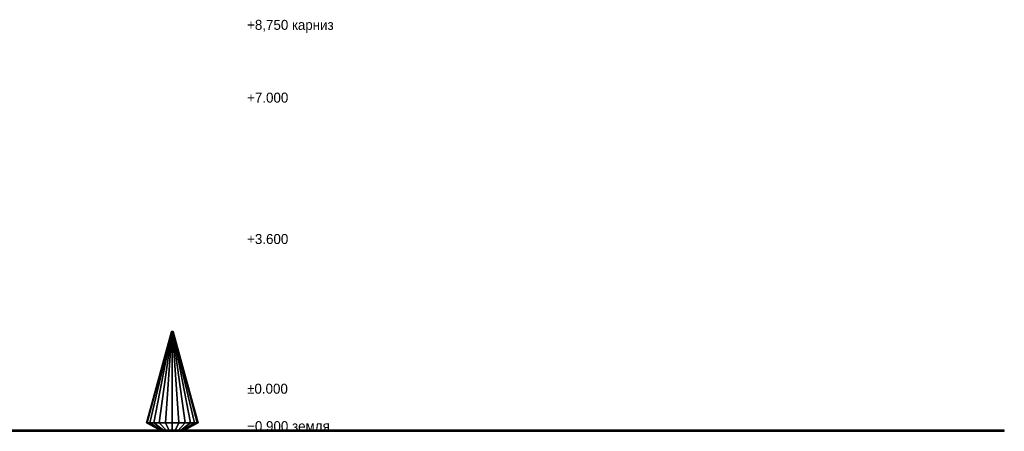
# Model space of a CAD drawing. Header units: metres. Extents: x -37.4 to 14, y 0 to 14.7.
# Tile 33 of 33: x -9.7 to 14, y 0 to 9.9. Entities that reach past the tile are written whole.
import ezdxf

# ---------------------------------------------------------------- set-up
doc = ezdxf.new("R2010")
doc.units = ezdxf.units.M
for name, color, linetype in [('CUT', 7, 'Continuous'), ('GROUND', 8, 'Continuous'), ('HEDGE', 8, 'Continuous'), ('LEVEL', 3, 'Continuous')]:
    doc.layers.add(name, color=color, linetype=linetype)

msp = doc.modelspace()

# ---------------------------------------------------------------- linework, layer by layer
at = {"layer": 'CUT'}
msp.add_lwpolyline([(-11.5, 0), (14, 0), (14, 0.02), (-11.5, 0.02)], close=True, dxfattribs=at)
at = {"layer": 'GROUND'}
msp.add_line((-37.42, 0), (-3, 0), dxfattribs=at)
at = {"layer": 'HEDGE'}
for points in [[(-6.5989, 0.2), (-6.62, 0.2), (-6.02, 2.4), (-6.0193, 2.4)], [(-6.62, 0.2), (-6.5989, 0.2), (-6.0193, 2.4), (-6.02, 2.4)], [(-6.5369, 0.2), (-6.5989, 0.2), (-6.0193, 2.4), (-6.0173, 2.4)], [(-6.5989, 0.2), (-6.5369, 0.2), (-6.0173, 2.4), (-6.0193, 2.4)], [(-6.4384, 0.2), (-6.5369, 0.2), (-6.0173, 2.4), (-6.0141, 2.4)], [(-6.5369, 0.2), (-6.4384, 0.2), (-6.0141, 2.4), (-6.0173, 2.4)], [(-6.31, 0.2), (-6.4384, 0.2), (-6.0141, 2.4), (-6.01, 2.4)], [(-6.4384, 0.2), (-6.31, 0.2), (-6.01, 2.4), (-6.0141, 2.4)], [(-6.1605, 0.2), (-6.31, 0.2), (-6.01, 2.4), (-6.0052, 2.4)], [(-6.31, 0.2), (-6.1605, 0.2), (-6.0052, 2.4), (-6.01, 2.4)], [(-6, 0.2), (-6.1605, 0.2), (-6.0052, 2.4), (-6, 2.4)], [(-6.1605, 0.2), (-6, 0.2), (-6, 2.4), (-6.0052, 2.4)], [(-5.8395, 0.2), (-6, 0.2), (-6, 2.4), (-5.9948, 2.4)], [(-6, 0.2), (-5.8395, 0.2), (-5.9948, 2.4), (-6, 2.4)], [(-5.69, 0.2), (-5.8395, 0.2), (-5.9948, 2.4), (-5.99, 2.4)], [(-5.8395, 0.2), (-5.69, 0.2), (-5.99, 2.4), (-5.9948, 2.4)], [(-5.5616, 0.2), (-5.69, 0.2), (-5.99, 2.4), (-5.9859, 2.4)], [(-5.69, 0.2), (-5.5616, 0.2), (-5.9859, 2.4), (-5.99, 2.4)], [(-5.4631, 0.2), (-5.5616, 0.2), (-5.9859, 2.4), (-5.9827, 2.4)], [(-5.5616, 0.2), (-5.4631, 0.2), (-5.9827, 2.4), (-5.9859, 2.4)], [(-5.4011, 0.2), (-5.4631, 0.2), (-5.9827, 2.4), (-5.9807, 2.4)], [(-5.4631, 0.2), (-5.4011, 0.2), (-5.9807, 2.4), (-5.9827, 2.4)], [(-5.38, 0.2), (-5.4011, 0.2), (-5.9807, 2.4), (-5.98, 2.4)], [(-5.4011, 0.2), (-5.38, 0.2), (-5.98, 2.4), (-5.9807, 2.4)], [(-6.2415, 0), (-6.25, 0), (-6.62, 0.2), (-6.5989, 0.2)], [(-6.25, 0), (-6.2415, 0), (-6.5989, 0.2), (-6.62, 0.2)], [(-6.2165, 0), (-6.2415, 0), (-6.5989, 0.2), (-6.5369, 0.2)], [(-6.2415, 0), (-6.2165, 0), (-6.5369, 0.2), (-6.5989, 0.2)], [(-6.1768, 0), (-6.2165, 0), (-6.5369, 0.2), (-6.4384, 0.2)], [(-6.2165, 0), (-6.1768, 0), (-6.4384, 0.2), (-6.5369, 0.2)], [(-6.125, 0), (-6.1768, 0), (-6.4384, 0.2), (-6.31, 0.2)], [(-6.1768, 0), (-6.125, 0), (-6.31, 0.2), (-6.4384, 0.2)], [(-6.0647, 0), (-6.125, 0), (-6.31, 0.2), (-6.1605, 0.2)], [(-6.125, 0), (-6.0647, 0), (-6.1605, 0.2), (-6.31, 0.2)], [(-6, 0), (-6.0647, 0), (-6.1605, 0.2), (-6, 0.2)], [(-6.0647, 0), (-6, 0), (-6, 0.2), (-6.1605, 0.2)], [(-5.9353, 0), (-6, 0), (-6, 0.2), (-5.8395, 0.2)], [(-6, 0), (-5.9353, 0), (-5.8395, 0.2), (-6, 0.2)], [(-5.875, 0), (-5.9353, 0), (-5.8395, 0.2), (-5.69, 0.2)], [(-5.9353, 0), (-5.875, 0), (-5.69, 0.2), (-5.8395, 0.2)], [(-5.8232, 0), (-5.875, 0), (-5.69, 0.2), (-5.5616, 0.2)], [(-5.875, 0), (-5.8232, 0), (-5.5616, 0.2), (-5.69, 0.2)], [(-5.7835, 0), (-5.8232, 0), (-5.5616, 0.2), (-5.4631, 0.2)], [(-5.8232, 0), (-5.7835, 0), (-5.4631, 0.2), (-5.5616, 0.2)], [(-5.7585, 0), (-5.7835, 0), (-5.4631, 0.2), (-5.4011, 0.2)], [(-5.7835, 0), (-5.7585, 0), (-5.4011, 0.2), (-5.4631, 0.2)], [(-5.75, 0), (-5.7585, 0), (-5.4011, 0.2), (-5.38, 0.2)], [(-5.7585, 0), (-5.75, 0), (-5.38, 0.2), (-5.4011, 0.2)]]:
    msp.add_lwpolyline(points, close=True, dxfattribs=at)

# ---------------------------------------------------------------- texts
at = {"layer": 'LEVEL'}
for s, p in [('+8,750 карниз', (-4.2, 9.65)), ('+7.000', (-4.2, 7.9)), ('+3.600', (-4.2, 4.5)), ('±0.000', (-4.2, 0.9)), ('−0.900 земля', (-4.2, 0))]:
    msp.add_text(s, height=0.24, dxfattribs=at).set_placement(p)

doc.saveas('drawing.dxf')
